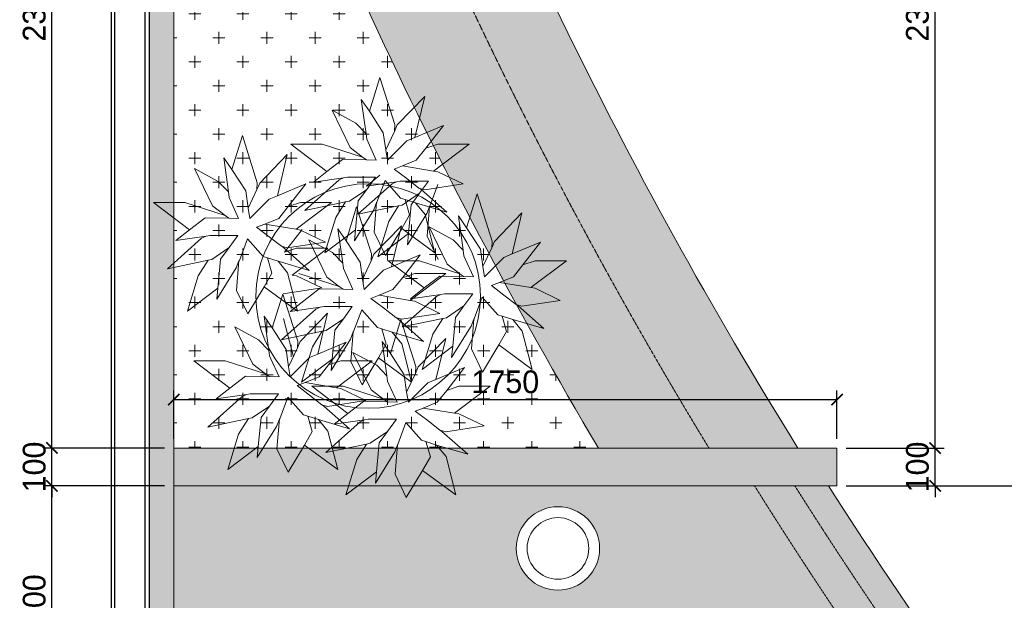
# Model space of a CAD drawing. Header units: millimetres. Extents: x 193134 to 268609, y 2024 to 10978.
# Tile 2 of 27: x 193293 to 195890, y 7914 to 9446. Entities that reach past the tile are written whole.
import ezdxf

# ---------------------------------------------------------------- set-up
doc = ezdxf.new("R2010")
doc.units = ezdxf.units.MM
doc.header["$LTSCALE"] = 2.5
doc.linetypes.add('( Hidden )', pattern=[0.375, 0.25, -0.125])
doc.linetypes.add('DASHED2', pattern=[9.525, 6.35, -3.175])
for name, color, linetype, lineweight in [('Dimension', 40, 'Continuous', 0), ('ELEVATION 1', 143, 'Continuous', 18), ('ELEVATION 3', 21, 'Continuous', 13), ('HATCH LIGHT', 250, 'Continuous', 0), ('HATCH MEDIUM', 251, 'Continuous', 5), ('WALL', 132, 'Continuous', 25)]:
    doc.layers.add(name, color=color, linetype=linetype, lineweight=lineweight)
doc.styles.get("Standard").update_dxf_attribs({"font": 'GOTHIC.TTF'})
doc.dimstyles.new('AJKD_30', dxfattribs={"dimscale": 30, "dimtxt": 2, "dimasz": 1, "dimexe": 0.8, "dimexo": 0.8, "dimgap": 0.5, "dimtad": 1, "dimdec": 0, "dimzin": 0, "dimdsep": 46, "dimtxsty": 'Standard', "dimblk": 'ARCHTICK', "dimcen": 0.125, "dimclrd": 251, "dimclre": 251, "dimclrt": 42, "dimadec": 0, "dimazin": 0, "dimtfac": 1, "dimtdec": 0, "dimtix": 1, "dimtmove": 0, "dimatfit": 3, "dimfxl": 0, "dimtolj": 1, "dimtzin": 0, "dimarcsym": 0})

# ---------------------------------------------------------------- blocks, each defined once
blk = doc.blocks.new('*U|REF|REF|REF|REF|REF|REF149')
for points in [[(0, 0), (7713.3, 0), (7713.3, -10), (0, -10)], [(0, -100), (7713.3, -100), (7713.3, -90), (0, -90)]]:
    blk.add_lwpolyline(points, close=True)
blk = doc.blocks.new('_ArchTick')
at = {"color": 0, "linetype": 'ByBlock', "const_width": 0.15}
blk.add_lwpolyline([(-0.5, -0.5), (0.5, 0.5)], dxfattribs=at)
blk = doc.blocks.new('*D153')
at = {"layer": 'Defpoints', "color": 0, "ltscale": 0.1}
for p in [(193377.7, 8216), (193698.9, 8216), (193698.9, 7616)]:
    blk.add_point(p, dxfattribs=at)
at = {"layer": 'Dimension', "color": 251, "linetype": 'DASHED2', "lineweight": -2, "ltscale": 0.1}
for p, q in [((193674.9, 8216), (193353.7, 8216)), ((193674.9, 7616), (193353.7, 7616))]:
    blk.add_line(p, q, dxfattribs=at)
at = {"layer": 'Dimension', "color": 251, "lineweight": -2, "ltscale": 0.1}
blk.add_line((193377.7, 7616), (193377.7, 8216), dxfattribs=at)
at = {"layer": 'Dimension', "color": 251, "lineweight": -2, "ltscale": 0.1, "xscale": 30, "yscale": 30, "zscale": 30}
for p, rotation in [((193377.7, 8216), 90), ((193377.7, 7616), 270)]:
    blk.add_blockref('_ArchTick', p, dxfattribs=dict(at, rotation=rotation))
at = {"layer": 'Dimension', "color": 42, "ltscale": 0.1, "insert": (193331.2, 7916), "char_height": 60, "attachment_point": 5, "rotation": 90}
blk.add_mtext('\\A1;600', dxfattribs=at)
blk = doc.blocks.new('*D154')
at = {"layer": 'Defpoints', "color": 0, "ltscale": 0.1}
for p in [(193377.7, 8316), (193698.9, 8316), (193698.9, 8216)]:
    blk.add_point(p, dxfattribs=at)
at = {"layer": 'Dimension', "color": 251, "lineweight": -2, "ltscale": 0.1}
for p, q in [((193377.7, 8316), (193377.7, 8346)), ((193377.7, 8216), (193377.7, 8316)), ((193377.7, 8216), (193377.7, 8186))]:
    blk.add_line(p, q, dxfattribs=at)
at = {"layer": 'Dimension', "color": 251, "linetype": 'DASHED2', "lineweight": -2, "ltscale": 0.1}
for p, q in [((193674.9, 8316), (193353.7, 8316)), ((193674.9, 8216), (193353.7, 8216))]:
    blk.add_line(p, q, dxfattribs=at)
at = {"layer": 'Dimension', "color": 251, "lineweight": -2, "ltscale": 0.1, "xscale": 30, "yscale": 30, "zscale": 30}
for p, rotation in [((193377.7, 8316), 270), ((193377.7, 8216), 90)]:
    blk.add_blockref('_ArchTick', p, dxfattribs=dict(at, rotation=rotation))
at = {"layer": 'Dimension', "color": 42, "ltscale": 0.1, "insert": (193331.2, 8266), "char_height": 60, "attachment_point": 5, "rotation": 90}
blk.add_mtext('\\A1;100', dxfattribs=at)
blk = doc.blocks.new('*D155')
at = {"layer": 'Defpoints', "color": 0, "ltscale": 0.1}
for p in [(193377.7, 10638.5), (193698.9, 10638.5), (193698.9, 8316)]:
    blk.add_point(p, dxfattribs=at)
at = {"layer": 'Dimension', "color": 251, "linetype": 'DASHED2', "lineweight": -2, "ltscale": 0.1}
for p, q in [((193674.9, 10638.5), (193353.7, 10638.5)), ((193674.9, 8316), (193353.7, 8316))]:
    blk.add_line(p, q, dxfattribs=at)
at = {"layer": 'Dimension', "color": 251, "lineweight": -2, "ltscale": 0.1}
blk.add_line((193377.7, 8316), (193377.7, 10638.5), dxfattribs=at)
at = {"layer": 'Dimension', "color": 251, "lineweight": -2, "ltscale": 0.1, "xscale": 30, "yscale": 30, "zscale": 30}
for p, rotation in [((193377.7, 10638.5), 90), ((193377.7, 8316), 270)]:
    blk.add_blockref('_ArchTick', p, dxfattribs=dict(at, rotation=rotation))
at = {"layer": 'Dimension', "color": 42, "ltscale": 0.1, "insert": (193331.2, 9477.3), "char_height": 60, "attachment_point": 5, "rotation": 90}
blk.add_mtext('\\A1;2322', dxfattribs=at)
blk = doc.blocks.new('*D172')
at = {"layer": 'Defpoints', "color": 0, "ltscale": 0.1}
for p in [(195448.4, 8216), (197467.2, 8216), (196212.3, 7119.4)]:
    blk.add_point(p, dxfattribs=at)
at = {"layer": 'Dimension', "color": 251, "linetype": 'DASHED2', "lineweight": -2, "ltscale": 0.1}
for p, q in [((195472.4, 8216), (197491.2, 8216)), ((196236.3, 7119.4), (197491.2, 7119.4))]:
    blk.add_line(p, q, dxfattribs=at)
at = {"layer": 'Dimension', "color": 251, "lineweight": -2, "ltscale": 0.1}
blk.add_line((197467.2, 7119.4), (197467.2, 8216), dxfattribs=at)
at = {"layer": 'Dimension', "color": 251, "lineweight": -2, "ltscale": 0.1, "xscale": 30, "yscale": 30, "zscale": 30}
for p, rotation in [((197467.2, 8216), 90), ((197467.2, 7119.4), 270)]:
    blk.add_blockref('_ArchTick', p, dxfattribs=dict(at, rotation=rotation))
at = {"layer": 'Dimension', "color": 42, "ltscale": 0.1, "insert": (197420.7, 7667.7), "char_height": 60, "attachment_point": 5, "rotation": 90}
blk.add_mtext('\\A1;1097', dxfattribs=at)
blk = doc.blocks.new('*D177')
at = {"layer": 'Defpoints', "color": 0, "ltscale": 0.1}
for p in [(195448.4, 8316), (195707.3, 8316), (195448.4, 8216)]:
    blk.add_point(p, dxfattribs=at)
at = {"layer": 'Dimension', "color": 251, "lineweight": -2, "ltscale": 0.1}
for p, q in [((195707.3, 8316), (195707.3, 8346)), ((195707.3, 8216), (195707.3, 8316)), ((195707.3, 8216), (195707.3, 8186))]:
    blk.add_line(p, q, dxfattribs=at)
at = {"layer": 'Dimension', "color": 251, "linetype": 'DASHED2', "lineweight": -2, "ltscale": 0.1}
for p, q in [((195472.4, 8316), (195731.3, 8316)), ((195472.4, 8216), (195731.3, 8216))]:
    blk.add_line(p, q, dxfattribs=at)
at = {"layer": 'Dimension', "color": 251, "lineweight": -2, "ltscale": 0.1, "xscale": 30, "yscale": 30, "zscale": 30}
for p, rotation in [((195707.3, 8316), 270), ((195707.3, 8216), 90)]:
    blk.add_blockref('_ArchTick', p, dxfattribs=dict(at, rotation=rotation))
at = {"layer": 'Dimension', "color": 42, "ltscale": 0.1, "insert": (195660.8, 8266), "char_height": 60, "attachment_point": 5, "rotation": 90}
blk.add_mtext('\\A1;100', dxfattribs=at)
blk = doc.blocks.new('*D178')
at = {"layer": 'Defpoints', "color": 0, "ltscale": 0.1}
for p in [(194405.9, 10638.5), (195707.3, 10638.5), (195448.4, 8316)]:
    blk.add_point(p, dxfattribs=at)
at = {"layer": 'Dimension', "color": 251, "linetype": 'DASHED2', "lineweight": -2, "ltscale": 0.1}
for p, q in [((194429.9, 10638.5), (195731.3, 10638.5)), ((195472.4, 8316), (195731.3, 8316))]:
    blk.add_line(p, q, dxfattribs=at)
at = {"layer": 'Dimension', "color": 251, "lineweight": -2, "ltscale": 0.1}
blk.add_line((195707.3, 8316), (195707.3, 10638.5), dxfattribs=at)
at = {"layer": 'Dimension', "color": 251, "lineweight": -2, "ltscale": 0.1, "xscale": 30, "yscale": 30, "zscale": 30}
for p, rotation in [((195707.3, 10638.5), 90), ((195707.3, 8316), 270)]:
    blk.add_blockref('_ArchTick', p, dxfattribs=dict(at, rotation=rotation))
at = {"layer": 'Dimension', "color": 42, "ltscale": 0.1, "insert": (195660.8, 9477.3), "char_height": 60, "attachment_point": 5, "rotation": 90}
blk.add_mtext('\\A1;2322', dxfattribs=at)
blk = doc.blocks.new('EEE')
for p, q in [((129620.8, 53995.4), (129593.1, 53905.9)), ((129660.3, 53870.9), (129620.8, 53995.4)), ((129739.1, 53945.3), (129666.5, 53870)), ((129713.1, 53836.9), (129739.1, 53945.3)), ((129593.1, 53905.9), (129571.6, 53937.2)), ((129571.6, 53937.2), (129584.1, 53846.8)), ((129557.3, 53874.5), (129494.6, 53908.6)), ((129494.6, 53908.6), (129542, 53810.1)), ((129593.1, 53905.9), (129629.8, 53849.5)), ((129629.8, 53849.5), (129593.1, 53905.9)), ((129584.1, 53846.8), (129557.3, 53874.5)), ((129659.4, 53853), (129660.3, 53870.9)), ((129666.5, 53870), (129659.4, 53853)), ((129788.3, 53868.3), (129713.1, 53836.9)), ((129741.7, 53808.3), (129788.3, 53868.3)), ((129258, 53841.7), (129230.3, 53752.1)), ((129297.4, 53717.2), (129258, 53841.7)), ((129584.1, 53846.8), (129585.9, 53832.4)), ((129585.9, 53832.4), (129584.1, 53846.8)), ((129629.8, 53849.5), (129636.1, 53803.8)), ((129636.1, 53803.8), (129629.8, 53849.5)), ((129636.1, 53803.8), (129659.4, 53853)), ((129659.4, 53853), (129636.1, 53803.8)), ((129468.6, 53819), (129386.2, 53819)), ((129386.2, 53819), (129481.2, 53747.4)), ((129575.2, 53785), (129468.6, 53819)), ((129585.9, 53832.4), (129589.5, 53824.4)), ((129589.5, 53824.4), (129585.9, 53832.4)), ((129589.5, 53824.4), (129611, 53776.9)), ((129611, 53776.9), (129589.5, 53824.4)), ((129655.8, 53792.1), (129691.6, 53828)), ((129691.6, 53828), (129655.8, 53792.1)), ((129691.6, 53828), (129713.1, 53836.9)), ((129713.1, 53836.9), (129691.6, 53828)), ((129774, 53819), (129741.7, 53808.3)), ((129762.3, 53748.3), (129856.4, 53819)), ((129856.4, 53819), (129774, 53819)), ((129376.2, 53791.5), (129303.7, 53716.3)), ((129350.3, 53683.2), (129376.2, 53791.5)), ((129542, 53810.1), (129575.2, 53785)), ((129636.1, 53803.8), (129640.5, 53776.9)), ((129640.5, 53776.9), (129636.1, 53803.8)), ((129640.5, 53776.9), (129655.8, 53792.1)), ((129655.8, 53792.1), (129640.5, 53776.9)), ((129741.7, 53808.3), (129716.7, 53776.9)), ((129716.7, 53776.9), (129741.7, 53808.3)), ((129230.3, 53752.1), (129208.8, 53783.5)), ((129208.8, 53783.5), (129221.3, 53693)), ((129481.2, 53747.4), (129522.3, 53778.7)), ((129522.3, 53778.7), (129481.2, 53747.4)), ((129522.3, 53778.7), (129585, 53777.8)), ((129585, 53777.8), (129522.3, 53778.7)), ((129585, 53777.8), (129575.2, 53785)), ((129575.2, 53785), (129585, 53777.8)), ((129611, 53776.9), (129585, 53777.8)), ((129585, 53777.8), (129611, 53776.9)), ((129680, 53761.7), (129658.5, 53753.6)), ((129658.5, 53753.6), (129680, 53761.7)), ((129716.7, 53776.9), (129680, 53761.7)), ((129680, 53761.7), (129716.7, 53776.9)), ((129680, 53761.7), (129762.3, 53748.3)), ((129762.3, 53748.3), (129680, 53761.7)), ((129194.4, 53720.8), (129131.8, 53754.8)), ((129131.8, 53754.8), (129179.2, 53656.3)), ((129230.3, 53752.1), (129267, 53695.7)), ((129267, 53695.7), (129230.3, 53752.1)), ((129481.2, 53747.4), (129445.3, 53718.7)), ((129620.8, 53737.1), (129585, 53708.5)), ((129658.5, 53753.6), (129691.6, 53728.6)), ((129691.6, 53728.6), (129658.5, 53753.6)), ((129762.3, 53748.3), (129774, 53746.5)), ((129840.2, 53714.2), (129774, 53746.5)), ((129221.3, 53693), (129194.4, 53720.8)), ((129296.5, 53699.3), (129297.4, 53717.2)), ((129303.7, 53716.3), (129296.5, 53699.3)), ((129425.5, 53714.5), (129350.3, 53683.2)), ((129378.9, 53654.5), (129425.5, 53714.5)), ((129513.4, 53725), (129422.9, 53644.4)), ((129445.3, 53718.7), (129525, 53730.4)), ((129525, 53730.4), (129513.4, 53725)), ((129534.9, 53732.1), (129525, 53730.4)), ((129525, 53730.4), (129534.9, 53732.1)), ((129569.8, 53732.1), (129534.9, 53732.1)), ((129534.9, 53732.1), (129569.8, 53732.1)), ((129653.1, 53714.8), (129562.6, 53634.2)), ((129609.2, 53732.1), (129569.8, 53732.1)), ((129569.8, 53732.1), (129609.2, 53732.1)), ((129585, 53708.5), (129664.7, 53720.1)), ((129585.9, 53699.9), (129609.2, 53732.1)), ((129609.2, 53732.1), (129585.9, 53699.9)), ((129612.8, 53665.9), (129634.3, 53723.2)), ((129634.3, 53723.2), (129612.8, 53665.9)), ((129634.3, 53723.2), (129675.5, 53676.6)), ((129675.5, 53676.6), (129634.3, 53723.2)), ((129664.7, 53720.1), (129653.1, 53714.8)), ((129674.6, 53721.9), (129664.7, 53720.1)), ((129664.7, 53720.1), (129674.6, 53721.9)), ((129709.5, 53721.9), (129674.6, 53721.9)), ((129674.6, 53721.9), (129709.5, 53721.9)), ((129691.6, 53728.6), (129723.8, 53703.5)), ((129723.8, 53703.5), (129691.6, 53728.6)), ((129748.9, 53721.9), (129709.5, 53721.9)), ((129709.5, 53721.9), (129748.9, 53721.9)), ((129725.6, 53689.7), (129748.9, 53721.9)), ((129748.9, 53721.9), (129725.6, 53689.7)), ((129739.1, 53699), (129840.2, 53714.2)), ((129752.5, 53655.7), (129773.9, 53713)), ((129773.9, 53713), (129752.5, 53655.7)), ((129221.3, 53693), (129223.1, 53678.7)), ((129223.1, 53678.7), (129221.3, 53693)), ((129267, 53695.7), (129273.3, 53650.1)), ((129273.3, 53650.1), (129267, 53695.7)), ((129273.3, 53650.1), (129296.5, 53699.3)), ((129296.5, 53699.3), (129273.3, 53650.1)), ((129328.8, 53674.2), (129350.3, 53683.2)), ((129350.3, 53683.2), (129328.8, 53674.2)), ((129585.9, 53699.9), (129540.3, 53668.6)), ((129540.3, 53668.6), (129585.9, 53699.9)), ((129563.5, 53669.5), (129585.9, 53699.9)), ((129585.9, 53699.9), (129563.5, 53669.5)), ((129725.6, 53689.7), (129679.9, 53658.3)), ((129679.9, 53658.3), (129725.6, 53689.7)), ((129703.2, 53659.2), (129725.6, 53689.7)), ((129725.6, 53689.7), (129703.2, 53659.2)), ((129723.8, 53703.5), (129739.1, 53699)), ((129729.2, 53699.9), (129723.8, 53703.5)), ((129797.3, 53639.9), (129729.2, 53699.9)), ((129877.2, 53688), (129849.4, 53598.4)), ((129916.6, 53563.5), (129877.2, 53688)), ((129105.8, 53665.3), (129023.4, 53665.3)), ((129023.4, 53665.3), (129118.3, 53593.6)), ((129212.4, 53631.3), (129105.8, 53665.3)), ((129179.2, 53656.3), (129212.4, 53631.3)), ((129223.1, 53678.7), (129226.7, 53670.7)), ((129226.7, 53670.7), (129223.1, 53678.7)), ((129226.7, 53670.7), (129248.2, 53623.2)), ((129248.2, 53623.2), (129226.7, 53670.7)), ((129293, 53638.4), (129328.8, 53674.2)), ((129328.8, 53674.2), (129293, 53638.4)), ((129411.2, 53665.3), (129378.9, 53654.5)), ((129399.5, 53594.5), (129493.5, 53665.3)), ((129493.5, 53665.3), (129411.2, 53665.3)), ((129422.9, 53644.4), (129530.4, 53666.8)), ((129530.4, 53666.8), (129504.4, 53625.6)), ((129540.3, 53668.6), (129530.4, 53666.8)), ((129530.4, 53666.8), (129540.3, 53668.6)), ((129556.4, 53593.3), (129563.5, 53669.5)), ((129563.5, 53669.5), (129556.4, 53593.3)), ((129562.6, 53634.2), (129670.1, 53656.6)), ((129604.7, 53646.2), (129611.9, 53665)), ((129611.9, 53665.9), (129605.6, 53587.1)), ((129611.9, 53665), (129612.8, 53665.9)), ((129612.8, 53665.9), (129611.9, 53665)), ((129611.9, 53665), (129611.9, 53665.9)), ((129670.1, 53656.6), (129644.1, 53615.4)), ((129679.9, 53658.3), (129670.1, 53656.6)), ((129670.1, 53656.6), (129679.9, 53658.3)), ((129675.5, 53676.6), (129687.1, 53673)), ((129687.1, 53673), (129675.5, 53676.6)), ((129714.9, 53664.1), (129687.1, 53673)), ((129687.1, 53673), (129698.8, 53632.7)), ((129687.1, 53673), (129714.9, 53664.1)), ((129698.8, 53632.7), (129687.1, 53673)), ((129696, 53583.1), (129703.2, 53659.2)), ((129703.2, 53659.2), (129696, 53583.1)), ((129739.9, 53633.6), (129714.9, 53664.1)), ((129714.9, 53664.1), (129797.3, 53639.9)), ((129222.2, 53624.1), (129212.4, 53631.3)), ((129212.4, 53631.3), (129222.2, 53624.1)), ((129273.3, 53650.1), (129277.7, 53623.2)), ((129277.7, 53623.2), (129273.3, 53650.1)), ((129277.7, 53623.2), (129293, 53638.4)), ((129293, 53638.4), (129277.7, 53623.2)), ((129378.9, 53654.5), (129353.8, 53623.2)), ((129353.8, 53623.2), (129378.9, 53654.5)), ((129559.4, 53654.1), (129531.6, 53564.5)), ((129553.7, 53563.8), (129604.7, 53646.2)), ((129598.8, 53529.6), (129559.4, 53654.1)), ((129698.8, 53632.7), (129678.2, 53596.9)), ((129678.2, 53596.9), (129698.8, 53632.7)), ((129693.4, 53553.6), (129744.4, 53636)), ((129765.9, 53532.5), (129739.9, 53633.6)), ((129744.4, 53636), (129751.6, 53654.8)), ((129751.6, 53655.7), (129745.3, 53576.9)), ((129751.6, 53654.8), (129752.5, 53655.7)), ((129752.5, 53655.7), (129751.6, 53654.8)), ((129751.6, 53654.8), (129751.6, 53655.7)), ((129995.4, 53637.8), (129922.9, 53562.6)), ((129969.4, 53529.5), (129995.4, 53637.8)), ((129118.3, 53593.6), (129159.5, 53625)), ((129159.5, 53625), (129118.3, 53593.6)), ((129159.5, 53625), (129222.2, 53624.1)), ((129222.2, 53624.1), (129159.5, 53625)), ((129248.2, 53623.2), (129222.2, 53624.1)), ((129222.2, 53624.1), (129248.2, 53623.2)), ((129317.1, 53608), (129295.6, 53599.9)), ((129295.6, 53599.9), (129317.1, 53608)), ((129353.8, 53623.2), (129317.1, 53608)), ((129317.1, 53608), (129353.8, 53623.2)), ((129317.1, 53608), (129399.5, 53594.5)), ((129399.5, 53594.5), (129317.1, 53608)), ((129504.4, 53625.6), (129475.8, 53532.5)), ((129644.1, 53615.4), (129615.4, 53522.2)), ((129849.4, 53598.4), (129827.9, 53629.8)), ((129827.9, 53629.8), (129840.5, 53539.3)), ((129118.3, 53593.6), (129082.5, 53565)), ((129172.1, 53578.4), (129162.2, 53576.6)), ((129162.2, 53576.6), (129172.1, 53578.4)), ((129207, 53578.4), (129172.1, 53578.4)), ((129172.1, 53578.4), (129207, 53578.4)), ((129246.4, 53578.4), (129207, 53578.4)), ((129207, 53578.4), (129246.4, 53578.4)), ((129223.1, 53546.2), (129246.4, 53578.4)), ((129246.4, 53578.4), (129223.1, 53546.2)), ((129295.6, 53599.9), (129328.8, 53574.8)), ((129328.8, 53574.8), (129295.6, 53599.9)), ((129368.7, 53533.9), (129415.3, 53593.9)), ((129399.5, 53594.5), (129411.2, 53592.7)), ((129477.4, 53560.5), (129411.2, 53592.7)), ((129475.8, 53532.5), (129556.4, 53593.3)), ((129531.6, 53564.5), (129510.1, 53595.9)), ((129510.1, 53595.9), (129522.7, 53505.4)), ((129556.4, 53593.3), (129553.7, 53563.8)), ((129677.6, 53603.9), (129605.1, 53528.7)), ((129605.6, 53587.1), (129635.2, 53525.3)), ((129615.4, 53522.2), (129696, 53583.1)), ((129635.2, 53525.3), (129678.2, 53596.9)), ((129651.6, 53495.6), (129677.6, 53603.9)), ((129678.2, 53596.9), (129765.9, 53532.5)), ((129696, 53583.1), (129693.4, 53553.6)), ((129813.6, 53567.1), (129750.9, 53601.1)), ((129750.9, 53601.1), (129798.4, 53502.6)), ((129849.4, 53598.4), (129886.1, 53542)), ((129886.1, 53542), (129849.4, 53598.4)), ((129150.6, 53571.3), (129060.1, 53490.7)), ((129082.5, 53565), (129162.2, 53576.6)), ((129162.2, 53576.6), (129150.6, 53571.3)), ((129250, 53512.2), (129271.5, 53569.5)), ((129271.5, 53569.5), (129250, 53512.2)), ((129271.5, 53569.5), (129312.7, 53522.9)), ((129312.7, 53522.9), (129271.5, 53569.5)), ((129328.8, 53574.8), (129361, 53549.8)), ((129361, 53549.8), (129328.8, 53574.8)), ((129376.2, 53545.3), (129477.4, 53560.5)), ((129495.8, 53533.2), (129433.1, 53567.2)), ((129433.1, 53567.2), (129480.6, 53468.7)), ((129531.6, 53564.5), (129568.3, 53508.1)), ((129568.3, 53508.1), (129531.6, 53564.5)), ((129745.3, 53576.9), (129774.8, 53515.1)), ((129840.5, 53539.3), (129813.6, 53567.1)), ((129915.7, 53545.6), (129916.6, 53563.5)), ((129922.9, 53562.6), (129915.7, 53545.6)), ((130044.6, 53560.8), (129969.4, 53529.5)), ((129998.1, 53500.8), (130044.6, 53560.8)), ((129223.1, 53546.2), (129177.4, 53514.8)), ((129177.4, 53514.8), (129223.1, 53546.2)), ((129200.7, 53515.7), (129223.1, 53546.2)), ((129223.1, 53546.2), (129200.7, 53515.7)), ((129361, 53549.8), (129376.2, 53545.3)), ((129366.4, 53546.2), (129361, 53549.8)), ((129434.4, 53486.2), (129366.4, 53546.2)), ((129401, 53544.7), (129368.7, 53533.9)), ((129389.3, 53474), (129483.3, 53544.7)), ((129483.3, 53544.7), (129401, 53544.7)), ((129522.7, 53505.4), (129495.8, 53533.2)), ((129597.9, 53511.7), (129598.8, 53529.6)), ((129605.1, 53528.7), (129597.9, 53511.7)), ((129726.8, 53526.9), (129651.6, 53495.6)), ((129680.3, 53466.9), (129726.8, 53526.9)), ((129840.5, 53539.3), (129842.3, 53525)), ((129842.3, 53525), (129840.5, 53539.3)), ((129886.1, 53542), (129892.4, 53496.3)), ((129892.4, 53496.3), (129886.1, 53542)), ((129892.4, 53496.3), (129915.7, 53545.6)), ((129915.7, 53545.6), (129892.4, 53496.3)), ((129947.9, 53520.5), (129969.4, 53529.5)), ((129969.4, 53529.5), (129947.9, 53520.5)), ((129060.1, 53490.7), (129167.6, 53513)), ((129167.6, 53513), (129141.6, 53471.9)), ((129177.4, 53514.8), (129167.6, 53513)), ((129167.6, 53513), (129177.4, 53514.8)), ((129193.6, 53439.6), (129200.7, 53515.7)), ((129200.7, 53515.7), (129193.6, 53439.6)), ((129241.9, 53492.5), (129249.1, 53511.3)), ((129249.1, 53512.2), (129242.8, 53433.3)), ((129249.1, 53511.3), (129250, 53512.2)), ((129250, 53512.2), (129249.1, 53511.3)), ((129249.1, 53511.3), (129249.1, 53512.2)), ((129312.7, 53522.9), (129324.3, 53519.3)), ((129324.3, 53519.3), (129312.7, 53522.9)), ((129352.1, 53510.4), (129324.3, 53519.3)), ((129324.3, 53519.3), (129335.9, 53479)), ((129324.3, 53519.3), (129352.1, 53510.4)), ((129335.9, 53479), (129324.3, 53519.3)), ((129377.1, 53479.9), (129352.1, 53510.4)), ((129352.1, 53510.4), (129434.4, 53486.2)), ((129522.7, 53505.4), (129524.5, 53491.1)), ((129524.5, 53491.1), (129522.7, 53505.4)), ((129568.3, 53508.1), (129574.6, 53462.5)), ((129574.6, 53462.5), (129568.3, 53508.1)), ((129574.6, 53462.5), (129597.9, 53511.7)), ((129597.9, 53511.7), (129574.6, 53462.5)), ((129725, 53511.6), (129642.6, 53511.6)), ((129642.6, 53511.6), (129737.5, 53439.9)), ((129831.5, 53477.5), (129725, 53511.6)), ((129798.4, 53502.6), (129831.5, 53477.5)), ((129842.3, 53525), (129845.8, 53516.9)), ((129845.8, 53516.9), (129842.3, 53525)), ((129845.8, 53516.9), (129867.3, 53469.5)), ((129867.3, 53469.5), (129845.8, 53516.9)), ((129912.1, 53484.7), (129947.9, 53520.5)), ((129947.9, 53520.5), (129912.1, 53484.7)), ((129998.1, 53500.8), (129973, 53469.5)), ((129973, 53469.5), (129998.1, 53500.8)), ((130030.3, 53511.6), (129998.1, 53500.8)), ((130018.7, 53440.8), (130112.7, 53511.6)), ((130112.7, 53511.6), (130030.3, 53511.6)), ((129190.9, 53410.1), (129241.9, 53492.5)), ((129335.9, 53479), (129315.3, 53443.2)), ((129315.3, 53443.2), (129335.9, 53479)), ((129403.1, 53378.7), (129377.1, 53479.9)), ((129513.7, 53443.7), (129407.2, 53477.7)), ((129524.5, 53491.1), (129528, 53483.1)), ((129528, 53483.1), (129524.5, 53491.1)), ((129528, 53483.1), (129549.5, 53435.6)), ((129549.5, 53435.6), (129528, 53483.1)), ((129594.3, 53450.8), (129630.1, 53486.6)), ((129630.1, 53486.6), (129594.3, 53450.8)), ((129630.1, 53486.6), (129651.6, 53495.6)), ((129651.6, 53495.6), (129630.1, 53486.6)), ((129712.5, 53477.7), (129680.3, 53466.9)), ((129700.9, 53406.9), (129794.9, 53477.7)), ((129794.9, 53477.7), (129712.5, 53477.7)), ((129841.4, 53470.4), (129831.5, 53477.5)), ((129831.5, 53477.5), (129841.4, 53470.4)), ((129892.4, 53496.3), (129896.9, 53469.5)), ((129896.9, 53469.5), (129892.4, 53496.3)), ((129896.9, 53469.5), (129912.1, 53484.7)), ((129912.1, 53484.7), (129896.9, 53469.5)), ((129141.6, 53471.9), (129113, 53378.7)), ((129389.3, 53474), (129401, 53472.2)), ((129467.2, 53439.9), (129401, 53472.2)), ((129480.6, 53468.7), (129513.7, 53443.7)), ((129574.6, 53462.5), (129579.1, 53435.6)), ((129579.1, 53435.6), (129574.6, 53462.5)), ((129579.1, 53435.6), (129594.3, 53450.8)), ((129594.3, 53450.8), (129579.1, 53435.6)), ((129680.3, 53466.9), (129655.2, 53435.6)), ((129655.2, 53435.6), (129680.3, 53466.9)), ((129737.5, 53439.9), (129778.7, 53471.3)), ((129778.7, 53471.3), (129737.5, 53439.9)), ((129778.7, 53471.3), (129841.4, 53470.4)), ((129841.4, 53470.4), (129778.7, 53471.3)), ((129867.3, 53469.5), (129841.4, 53470.4)), ((129841.4, 53470.4), (129867.3, 53469.5)), ((129936.3, 53454.2), (129914.8, 53446.2)), ((129914.8, 53446.2), (129936.3, 53454.2)), ((129973, 53469.5), (129936.3, 53454.2)), ((129936.3, 53454.2), (129973, 53469.5)), ((129936.3, 53454.2), (130018.7, 53440.8)), ((130018.7, 53440.8), (129936.3, 53454.2)), ((129113, 53378.7), (129193.6, 53439.6)), ((129193.6, 53439.6), (129190.9, 53410.1)), ((129242.8, 53433.3), (129272.4, 53371.6)), ((129272.4, 53371.6), (129315.3, 53443.2)), ((129315.3, 53443.2), (129403.1, 53378.7)), ((129364.5, 53423.9), (129336.7, 53334.3)), ((129403.9, 53299.4), (129364.5, 53423.9)), ((129366, 53424.7), (129467.2, 53439.9)), ((129419.7, 53406), (129460.9, 53437.4)), ((129460.9, 53437.4), (129419.7, 53406)), ((129460.9, 53437.4), (129523.6, 53436.5)), ((129523.6, 53436.5), (129460.9, 53437.4)), ((129523.6, 53436.5), (129513.7, 53443.7)), ((129513.7, 53443.7), (129523.6, 53436.5)), ((129549.5, 53435.6), (129523.6, 53436.5)), ((129523.6, 53436.5), (129549.5, 53435.6)), ((129655.2, 53435.6), (129618.5, 53420.4)), ((129618.5, 53420.4), (129655.2, 53435.6)), ((129737.5, 53439.9), (129701.7, 53411.3)), ((129701.7, 53411.3), (129781.4, 53422.9)), ((129781.4, 53422.9), (129769.7, 53417.5)), ((129791.2, 53424.7), (129781.4, 53422.9)), ((129781.4, 53422.9), (129791.2, 53424.7)), ((129826.1, 53424.7), (129791.2, 53424.7)), ((129791.2, 53424.7), (129826.1, 53424.7)), ((129865.5, 53424.7), (129826.1, 53424.7)), ((129826.1, 53424.7), (129865.5, 53424.7)), ((129842.3, 53392.5), (129865.5, 53424.7)), ((129865.5, 53424.7), (129842.3, 53392.5)), ((129914.8, 53446.2), (129947.9, 53421.1)), ((129947.9, 53421.1), (129914.8, 53446.2)), ((130018.7, 53440.8), (130030.3, 53439)), ((130096.6, 53406.8), (130030.3, 53439)), ((129419.7, 53406), (129383.9, 53377.4)), ((129618.5, 53420.4), (129597, 53412.3)), ((129597, 53412.3), (129618.5, 53420.4)), ((129597, 53412.3), (129630.1, 53387.2)), ((129630.1, 53387.2), (129597, 53412.3)), ((129618.5, 53420.4), (129700.9, 53406.9)), ((129700.9, 53406.9), (129618.5, 53420.4)), ((129769.7, 53417.5), (129679.3, 53336.9)), ((129700.9, 53406.9), (129712.5, 53405.2)), ((129778.8, 53372.9), (129712.5, 53405.2)), ((129869.1, 53358.4), (129890.6, 53415.7)), ((129890.6, 53415.7), (129869.1, 53358.4)), ((129890.6, 53415.7), (129931.8, 53369.2)), ((129931.8, 53369.2), (129890.6, 53415.7)), ((129947.9, 53421.1), (129980.2, 53396)), ((129980.2, 53396), (129947.9, 53421.1)), ((129995.4, 53391.6), (130096.6, 53406.8)), ((129451.9, 53383.7), (129361.5, 53303.1)), ((129383.9, 53377.4), (129463.6, 53389)), ((129482.7, 53373.7), (129410.2, 53298.5)), ((129463.6, 53389), (129451.9, 53383.7)), ((129456.7, 53265.4), (129482.7, 53373.7)), ((129473.4, 53390.8), (129463.6, 53389)), ((129463.6, 53389), (129473.4, 53390.8)), ((129508.3, 53390.8), (129473.4, 53390.8)), ((129473.4, 53390.8), (129508.3, 53390.8)), ((129547.7, 53390.8), (129508.3, 53390.8)), ((129508.3, 53390.8), (129547.7, 53390.8)), ((129524.5, 53358.6), (129547.7, 53390.8)), ((129547.7, 53390.8), (129524.5, 53358.6)), ((129551.3, 53324.6), (129572.8, 53381.9)), ((129572.8, 53381.9), (129551.3, 53324.6)), ((129572.8, 53381.9), (129614, 53335.3)), ((129614, 53335.3), (129572.8, 53381.9)), ((129630.1, 53387.2), (129662.4, 53362.2)), ((129662.4, 53362.2), (129630.1, 53387.2)), ((129677.6, 53357.7), (129778.8, 53372.9)), ((129842.3, 53392.5), (129796.6, 53361.1)), ((129796.6, 53361.1), (129842.3, 53392.5)), ((129819.9, 53362), (129842.3, 53392.5)), ((129842.3, 53392.5), (129819.9, 53362)), ((129980.2, 53396), (129995.4, 53391.6)), ((129985.5, 53392.5), (129980.2, 53396)), ((130053.6, 53332.5), (129985.5, 53392.5)), ((129336.7, 53334.3), (129315.3, 53365.7)), ((129315.3, 53365.7), (129327.8, 53275.2)), ((129392.9, 53258.1), (129366.9, 53359.3)), ((129524.5, 53358.6), (129478.8, 53327.2)), ((129478.8, 53327.2), (129524.5, 53358.6)), ((129502.1, 53328.1), (129524.5, 53358.6)), ((129524.5, 53358.6), (129502.1, 53328.1)), ((129676.1, 53356.9), (129648.3, 53267.3)), ((129662.4, 53362.2), (129677.6, 53357.7)), ((129667.7, 53358.6), (129662.4, 53362.2)), ((129735.8, 53298.6), (129667.7, 53358.6)), ((129715.5, 53232.4), (129676.1, 53356.9)), ((129679.3, 53336.9), (129786.7, 53359.3)), ((129786.7, 53359.3), (129760.8, 53318.1)), ((129796.6, 53361.1), (129786.7, 53359.3)), ((129786.7, 53359.3), (129796.6, 53361.1)), ((129812.7, 53285.9), (129819.9, 53362)), ((129819.9, 53362), (129812.7, 53285.9)), ((129861.1, 53338.7), (129868.2, 53357.5)), ((129868.2, 53358.4), (129862, 53279.6)), ((129868.2, 53357.5), (129869.1, 53358.4)), ((129869.1, 53358.4), (129868.2, 53357.5)), ((129868.2, 53357.5), (129868.2, 53358.4)), ((129931.8, 53369.2), (129943.5, 53365.6)), ((129943.5, 53365.6), (129931.8, 53369.2)), ((129971.2, 53356.6), (129943.5, 53365.6)), ((129943.5, 53365.6), (129955.1, 53325.3)), ((129943.5, 53365.6), (129971.2, 53356.6)), ((129955.1, 53325.3), (129943.5, 53365.6)), ((129996.3, 53326.2), (129971.2, 53356.6)), ((129971.2, 53356.6), (130053.6, 53332.5)), ((129300.9, 53303), (129238.2, 53337)), ((129238.2, 53337), (129285.7, 53238.5)), ((129336.7, 53334.3), (129373.5, 53277.9)), ((129373.5, 53277.9), (129336.7, 53334.3)), ((129361.5, 53303.1), (129468.9, 53325.5)), ((129468.9, 53325.5), (129443, 53284.3)), ((129478.8, 53327.2), (129468.9, 53325.5)), ((129468.9, 53325.5), (129478.8, 53327.2)), ((129494.9, 53252), (129502.1, 53328.1)), ((129502.1, 53328.1), (129494.9, 53252)), ((129543.3, 53304.9), (129550.4, 53323.7)), ((129550.4, 53324.6), (129544.2, 53245.8)), ((129550.4, 53323.7), (129551.3, 53324.6)), ((129551.3, 53324.6), (129550.4, 53323.7)), ((129550.4, 53323.7), (129550.4, 53324.6)), ((129614, 53335.3), (129625.7, 53331.7)), ((129625.7, 53331.7), (129614, 53335.3)), ((129653.4, 53322.8), (129625.7, 53331.7)), ((129625.7, 53331.7), (129637.3, 53291.4)), ((129625.7, 53331.7), (129653.4, 53322.8)), ((129637.3, 53291.4), (129625.7, 53331.7)), ((129678.5, 53292.3), (129653.4, 53322.8)), ((129653.4, 53322.8), (129735.8, 53298.6)), ((129810, 53256.3), (129861.1, 53338.7)), ((129955.1, 53325.3), (129934.5, 53289.5)), ((129934.5, 53289.5), (129955.1, 53325.3)), ((130022.3, 53225), (129996.3, 53326.2)), ((129327.8, 53275.2), (129300.9, 53303)), ((129403, 53281.5), (129403.9, 53299.4)), ((129410.2, 53298.5), (129403, 53281.5)), ((129532, 53296.7), (129456.7, 53265.4)), ((129485.4, 53236.7), (129532, 53296.7)), ((129492.2, 53222.5), (129543.3, 53304.9)), ((129648.3, 53267.3), (129626.8, 53298.7)), ((129626.8, 53298.7), (129639.3, 53208.2)), ((129794.3, 53306.7), (129721.7, 53231.5)), ((129760.8, 53318.1), (129732.1, 53225)), ((129768.3, 53198.4), (129794.3, 53306.7)), ((129327.8, 53275.2), (129329.6, 53260.9)), ((129329.6, 53260.9), (129327.8, 53275.2)), ((129373.5, 53277.9), (129379.7, 53232.2)), ((129379.7, 53232.2), (129373.5, 53277.9)), ((129379.7, 53232.2), (129403, 53281.5)), ((129403, 53281.5), (129379.7, 53232.2)), ((129443, 53284.3), (129414.3, 53191.1)), ((129612.5, 53236), (129549.8, 53270)), ((129549.8, 53270), (129597.3, 53171.5)), ((129637.3, 53291.4), (129616.7, 53255.6)), ((129616.7, 53255.6), (129637.3, 53291.4)), ((129648.3, 53267.3), (129685, 53210.9)), ((129685, 53210.9), (129648.3, 53267.3)), ((129704.5, 53191.1), (129678.5, 53292.3)), ((129732.1, 53225), (129812.7, 53285.9)), ((129812.7, 53285.9), (129810, 53256.3)), ((129862, 53279.6), (129891.5, 53217.8)), ((129891.5, 53217.8), (129934.5, 53289.5)), ((129934.5, 53289.5), (130022.3, 53225)), ((129212.3, 53247.5), (129129.9, 53247.5)), ((129129.9, 53247.5), (129224.8, 53175.8)), ((129318.8, 53213.4), (129212.3, 53247.5)), ((129329.6, 53260.9), (129333.2, 53252.8)), ((129333.2, 53252.8), (129329.6, 53260.9)), ((129333.2, 53252.8), (129354.7, 53205.4)), ((129354.7, 53205.4), (129333.2, 53252.8)), ((129399.4, 53220.6), (129435.3, 53256.4)), ((129435.3, 53256.4), (129399.4, 53220.6)), ((129414.3, 53191.1), (129494.9, 53252)), ((129435.3, 53256.4), (129456.7, 53265.4)), ((129456.7, 53265.4), (129435.3, 53256.4)), ((129517.6, 53247.5), (129485.4, 53236.7)), ((129494.9, 53252), (129492.2, 53222.5)), ((129506, 53176.7), (129600, 53247.5)), ((129600, 53247.5), (129517.6, 53247.5)), ((129544.2, 53245.8), (129573.7, 53184)), ((129573.7, 53184), (129616.7, 53255.6)), ((129616.7, 53255.6), (129704.5, 53191.1)), ((129285.7, 53238.5), (129318.8, 53213.4)), ((129379.7, 53232.2), (129384.2, 53205.4)), ((129384.2, 53205.4), (129379.7, 53232.2)), ((129384.2, 53205.4), (129399.4, 53220.6)), ((129399.4, 53220.6), (129384.2, 53205.4)), ((129485.4, 53236.7), (129460.3, 53205.4)), ((129460.3, 53205.4), (129485.4, 53236.7)), ((129639.3, 53208.2), (129612.5, 53236)), ((129714.6, 53214.5), (129715.5, 53232.4)), ((129721.7, 53231.5), (129714.6, 53214.5)), ((129843.5, 53229.7), (129768.3, 53198.4)), ((129797, 53169.7), (129843.5, 53229.7)), ((129224.8, 53175.8), (129266, 53207.2)), ((129266, 53207.2), (129224.8, 53175.8)), ((129266, 53207.2), (129328.7, 53206.3)), ((129328.7, 53206.3), (129266, 53207.2)), ((129328.7, 53206.3), (129318.8, 53213.4)), ((129318.8, 53213.4), (129328.7, 53206.3)), ((129354.7, 53205.4), (129328.7, 53206.3)), ((129328.7, 53206.3), (129354.7, 53205.4)), ((129423.6, 53190.1), (129402.1, 53182.1)), ((129402.1, 53182.1), (129423.6, 53190.1)), ((129460.3, 53205.4), (129423.6, 53190.1)), ((129423.6, 53190.1), (129460.3, 53205.4)), ((129423.6, 53190.1), (129506, 53176.7)), ((129506, 53176.7), (129423.6, 53190.1)), ((129639.3, 53208.2), (129641.1, 53193.9)), ((129641.1, 53193.9), (129639.3, 53208.2)), ((129641.1, 53193.9), (129644.7, 53185.8)), ((129644.7, 53185.8), (129641.1, 53193.9)), ((129685, 53210.9), (129691.3, 53165.2)), ((129691.3, 53165.2), (129685, 53210.9)), ((129691.3, 53165.2), (129714.6, 53214.5)), ((129714.6, 53214.5), (129691.3, 53165.2)), ((129711, 53153.6), (129746.8, 53189.4)), ((129746.8, 53189.4), (129711, 53153.6)), ((129746.8, 53189.4), (129768.3, 53198.4)), ((129768.3, 53198.4), (129746.8, 53189.4)), ((129224.8, 53175.8), (129189, 53147.2)), ((129402.1, 53182.1), (129435.3, 53157)), ((129435.3, 53157), (129402.1, 53182.1)), ((129523.8, 53180.4), (129441.4, 53180.4)), ((129441.4, 53180.4), (129536.4, 53108.8)), ((129506, 53176.7), (129517.6, 53174.9)), ((129583.9, 53142.7), (129517.6, 53174.9)), ((129630.4, 53146.4), (129523.8, 53180.4)), ((129597.3, 53171.5), (129630.4, 53146.4)), ((129644.7, 53185.8), (129666.2, 53138.4)), ((129666.2, 53138.4), (129644.7, 53185.8)), ((129691.3, 53165.2), (129695.8, 53138.4)), ((129695.8, 53138.4), (129691.3, 53165.2)), ((129797, 53169.7), (129771.9, 53138.4)), ((129771.9, 53138.4), (129797, 53169.7)), ((129829.2, 53180.4), (129797, 53169.7)), ((129817.5, 53109.7), (129911.6, 53180.4)), ((129911.6, 53180.4), (129829.2, 53180.4)), ((129257.1, 53153.4), (129166.6, 53072.8)), ((129189, 53147.2), (129268.7, 53158.8)), ((129268.7, 53158.8), (129257.1, 53153.4)), ((129278.5, 53160.6), (129268.7, 53158.8)), ((129268.7, 53158.8), (129278.5, 53160.6)), ((129313.5, 53160.6), (129278.5, 53160.6)), ((129278.5, 53160.6), (129313.5, 53160.6)), ((129352.9, 53160.6), (129313.5, 53160.6)), ((129313.5, 53160.6), (129352.9, 53160.6)), ((129329.6, 53128.4), (129352.9, 53160.6)), ((129352.9, 53160.6), (129329.6, 53128.4)), ((129356.4, 53094.3), (129377.9, 53151.6)), ((129377.9, 53151.6), (129356.4, 53094.3)), ((129377.9, 53151.6), (129419.1, 53105.1)), ((129419.1, 53105.1), (129377.9, 53151.6)), ((129435.3, 53157), (129467.5, 53131.9)), ((129467.5, 53131.9), (129435.3, 53157)), ((129482.7, 53127.5), (129583.9, 53142.7)), ((129536.4, 53108.8), (129577.6, 53140.2)), ((129577.6, 53140.2), (129536.4, 53108.8)), ((129577.6, 53140.2), (129640.2, 53139.3)), ((129640.2, 53139.3), (129577.6, 53140.2)), ((129640.2, 53139.3), (129630.4, 53146.4)), ((129630.4, 53146.4), (129640.2, 53139.3)), ((129666.2, 53138.4), (129640.2, 53139.3)), ((129640.2, 53139.3), (129666.2, 53138.4)), ((129695.8, 53138.4), (129711, 53153.6)), ((129711, 53153.6), (129695.8, 53138.4)), ((129771.9, 53138.4), (129735.2, 53123.1)), ((129735.2, 53123.1), (129771.9, 53138.4)), ((129329.6, 53128.4), (129283.9, 53097)), ((129283.9, 53097), (129329.6, 53128.4)), ((129307.2, 53097.9), (129329.6, 53128.4)), ((129329.6, 53128.4), (129307.2, 53097.9)), ((129467.5, 53131.9), (129482.7, 53127.5)), ((129472.9, 53128.4), (129467.5, 53131.9)), ((129540.9, 53068.4), (129472.9, 53128.4)), ((129735.2, 53123.1), (129713.7, 53115.1)), ((129713.7, 53115.1), (129735.2, 53123.1)), ((129713.7, 53115.1), (129746.8, 53090)), ((129746.8, 53090), (129713.7, 53115.1)), ((129735.2, 53123.1), (129817.5, 53109.7)), ((129817.5, 53109.7), (129735.2, 53123.1)), ((129166.6, 53072.8), (129274.1, 53095.2)), ((129274.1, 53095.2), (129248.1, 53054)), ((129283.9, 53097), (129274.1, 53095.2)), ((129274.1, 53095.2), (129283.9, 53097)), ((129300, 53021.8), (129307.2, 53097.9)), ((129307.2, 53097.9), (129300, 53021.8)), ((129348.4, 53074.6), (129355.6, 53093.4)), ((129355.6, 53094.3), (129349.3, 53015.5)), ((129355.6, 53093.4), (129356.4, 53094.3)), ((129356.4, 53094.3), (129355.6, 53093.4)), ((129355.6, 53093.4), (129355.6, 53094.3)), ((129419.1, 53105.1), (129430.8, 53101.5)), ((129430.8, 53101.5), (129419.1, 53105.1)), ((129458.5, 53092.5), (129430.8, 53101.5)), ((129430.8, 53101.5), (129442.4, 53061.2)), ((129430.8, 53101.5), (129458.5, 53092.5)), ((129442.4, 53061.2), (129430.8, 53101.5)), ((129483.6, 53062.1), (129458.5, 53092.5)), ((129458.5, 53092.5), (129540.9, 53068.4)), ((129568.6, 53086.4), (129478.2, 53005.8)), ((129536.4, 53108.8), (129500.5, 53080.2)), ((129500.5, 53080.2), (129580.2, 53091.8)), ((129580.2, 53091.8), (129568.6, 53086.4)), ((129590.1, 53093.6), (129580.2, 53091.8)), ((129580.2, 53091.8), (129590.1, 53093.6)), ((129625, 53093.6), (129590.1, 53093.6)), ((129590.1, 53093.6), (129625, 53093.6)), ((129664.4, 53093.6), (129625, 53093.6)), ((129625, 53093.6), (129664.4, 53093.6)), ((129641.1, 53061.3), (129664.4, 53093.6)), ((129664.4, 53093.6), (129641.1, 53061.3)), ((129746.8, 53090), (129779, 53064.9)), ((129779, 53064.9), (129746.8, 53090)), ((129817.5, 53109.7), (129829.2, 53107.9)), ((129895.5, 53075.7), (129829.2, 53107.9)), ((129297.3, 52992.2), (129348.4, 53074.6)), ((129442.4, 53061.2), (129421.8, 53025.4)), ((129421.8, 53025.4), (129442.4, 53061.2)), ((129509.6, 52960.9), (129483.6, 53062.1)), ((129641.1, 53061.3), (129595.5, 53030)), ((129595.5, 53030), (129641.1, 53061.3)), ((129618.7, 53030.9), (129641.1, 53061.3)), ((129641.1, 53061.3), (129618.7, 53030.9)), ((129668, 53027.3), (129689.5, 53084.6)), ((129689.5, 53084.6), (129668, 53027.3)), ((129689.5, 53084.6), (129730.7, 53038.1)), ((129730.7, 53038.1), (129689.5, 53084.6)), ((129779, 53064.9), (129794.3, 53060.5)), ((129784.4, 53061.3), (129779, 53064.9)), ((129852.5, 53001.4), (129784.4, 53061.3)), ((129794.3, 53060.5), (129895.5, 53075.7)), ((129248.1, 53054), (129219.4, 52960.9)), ((129730.7, 53038.1), (129742.3, 53034.5)), ((129742.3, 53034.5), (129730.7, 53038.1)), ((129770.1, 53025.5), (129742.3, 53034.5)), ((129742.3, 53034.5), (129754, 52994.2)), ((129742.3, 53034.5), (129770.1, 53025.5)), ((129754, 52994.2), (129742.3, 53034.5)), ((129219.4, 52960.9), (129300, 53021.8)), ((129300, 53021.8), (129297.3, 52992.2)), ((129349.3, 53015.5), (129378.8, 52953.7)), ((129378.8, 52953.7), (129421.8, 53025.4)), ((129421.8, 53025.4), (129509.6, 52960.9)), ((129478.2, 53005.8), (129585.6, 53028.2)), ((129585.6, 53028.2), (129559.6, 52987)), ((129595.5, 53030), (129585.6, 53028.2)), ((129585.6, 53028.2), (129595.5, 53030)), ((129608.9, 52925.2), (129659.9, 53007.6)), ((129611.6, 52954.8), (129618.7, 53030.9)), ((129618.7, 53030.9), (129611.6, 52954.8)), ((129659.9, 53007.6), (129667.1, 53026.4)), ((129667.1, 53027.3), (129660.8, 52948.5)), ((129667.1, 53026.4), (129668, 53027.3)), ((129668, 53027.3), (129667.1, 53026.4)), ((129667.1, 53026.4), (129667.1, 53027.3)), ((129795.2, 52995.1), (129770.1, 53025.5)), ((129770.1, 53025.5), (129852.5, 53001.4)), ((129559.6, 52987), (129531, 52893.9)), ((129754, 52994.2), (129733.4, 52958.4)), ((129733.4, 52958.4), (129754, 52994.2)), ((129821.1, 52893.9), (129795.2, 52995.1)), ((129690.4, 52886.7), (129733.4, 52958.4)), ((129733.4, 52958.4), (129821.1, 52893.9)), ((129531, 52893.9), (129611.6, 52954.8)), ((129611.6, 52954.8), (129608.9, 52925.2)), ((129660.8, 52948.5), (129690.4, 52886.7))]:
    blk.add_line(p, q)
at = {"extrusion": (0, 0, -1)}
blk.add_ellipse((129589.9, 53418.6), major_axis=(-296.2, 0), ratio=1, start_param=-7.787473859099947e-07, end_param=6.283184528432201, dxfattribs=at)
blk = doc.blocks.new('*D183')
at = {"layer": 'Defpoints', "color": 0, "ltscale": 0.1}
for p in [(195448.4, 8443.8), (193698.9, 8316), (195448.4, 8316)]:
    blk.add_point(p, dxfattribs=at)
at = {"layer": 'Dimension', "color": 251, "linetype": 'DASHED2', "lineweight": -2, "ltscale": 0.1}
for p, q in [((193698.9, 8340), (193698.9, 8467.8)), ((195448.4, 8340), (195448.4, 8467.8))]:
    blk.add_line(p, q, dxfattribs=at)
at = {"layer": 'Dimension', "color": 251, "lineweight": -2, "ltscale": 0.1}
blk.add_line((193698.9, 8443.8), (195448.4, 8443.8), dxfattribs=at)
at = {"layer": 'Dimension', "color": 251, "lineweight": -2, "ltscale": 0.1, "xscale": 30, "yscale": 30, "zscale": 30, "rotation": 180}
blk.add_blockref('_ArchTick', (193698.9, 8443.8), dxfattribs=at)
at = {"layer": 'Dimension', "color": 251, "lineweight": -2, "ltscale": 0.1, "xscale": 30, "yscale": 30, "zscale": 30}
blk.add_blockref('_ArchTick', (195448.4, 8443.8), dxfattribs=at)
at = {"layer": 'Dimension', "color": 42, "ltscale": 0.1, "insert": (194573.6, 8490.3), "char_height": 60, "attachment_point": 5}
blk.add_mtext('\\A1;1750', dxfattribs=at)

msp = doc.modelspace()

# ---------------------------------------------------------------- hatches: boundary and pattern name
at = {"layer": 'HATCH LIGHT'}
h = msp.add_hatch(dxfattribs=at)
h.set_pattern_fill('ANSI36', color=256, scale=6)
h.paths.add_polyline_path([(194405.9, 10792.3), (193633.9, 10792.3), (193633.9, 3079), (194033.9, 3079), (194033.9, 2279), (194098.9, 2279), (194098.9, 3144), (193698.9, 3144), (193698.9, 10638.5), (194405.9, 10638.5)])
h = msp.add_hatch(dxfattribs=at)
h.set_pattern_fill('GOST_WOOD', color=256, scale=12, angle=315)
h.paths.add_polyline_path([(195254.8, 4064, -0.021962), (195148.9, 4044.5), (195148.9, 3199.8, 0.080083), (195787.5, 3357.1)])
h.paths.add_polyline_path([(195834, 3295.5), (195787.5, 3357.1, -0.080083), (195148.9, 3199.8), (195148.9, 3124.5, 0.083001)])
h.paths.add_polyline_path([(196586.1, 3959), (196542.7, 4016.6), (195744, 3414.8), (195787.5, 3357.1, 0.122804)])
h.paths.add_polyline_path([(196863.3, 6110), (196155.2, 5610.4, -0.20151), (196053.4, 4665.9), (196586.1, 3959, 0.283472)])
h.paths.add_polyline_path([(196925.7, 6154.1), (196863.3, 6110, -0.283472), (196586.1, 3959), (196632.6, 3897.3, 0.287652)])
h.paths.add_polyline_path([(196525, 6631.7, -0.011707), (196150.9, 7076.1), (196092, 7034.5), (196783.9, 6054), (196863.3, 6110, 0.075643)])
h.paths.add_polyline_path([(196150.9, 7076.1, -0.028243), (195337.3, 8216), (195231, 8216, 0.021784), (195847.8, 7319.2), (195246.9, 6886), (195460.9, 6589.1)])
h.paths.add_polyline_path([(195426.2, 8216), (195337.3, 8216, 0.028243), (196150.9, 7076.1), (196212.3, 7119.4, -0.027375)])
h.paths.add_polyline_path([(195231, 8216), (193698.9, 8216), (193698.9, 7616), (194720.5, 7616), (195246.9, 6886), (195847.8, 7319.2, -0.021784)])
h.paths.add_polyline_path([(194602.4, 8051.1, -1), (194822.4, 8051.1, -1)], flags=16)
h.paths.add_polyline_path([(194631.2, 8051.1, -1), (194793.6, 8051.1, -1)], flags=0)
h.paths.add_polyline_path([(195448.4, 8316), (193698.9, 8316), (193698.9, 8216), (195231, 8216), (195448.4, 8216)])
h.paths.add_polyline_path([(194059.4, 10488.5), (194272.9, 10488.5, -0.003238), (194217.4, 10638.5), (193739.9, 10638.5, 0.050154), (194818.9, 8316), (195110.6, 8316, -0.048199)])
h.paths.add_polyline_path([(194272.9, 10488.5), (194059.4, 10488.5, 0.048199), (195110.6, 8316), (195345.5, 8316, -0.049175)])
h = msp.add_hatch(dxfattribs=at)
h.set_pattern_fill('CROSS', color=256, scale=10, angle=2e-13)
h.paths.add_polyline_path([(193739.9, 10638.5), (193698.9, 10638.5), (193698.9, 8316), (194818.9, 8316, -0.050154)])

# ---------------------------------------------------------------- linework, layer by layer
at = {"layer": 'ELEVATION 1'}
msp.add_line((193698.9, 3144), (193698.9, 10638.5), dxfattribs=at)
at = {"layer": 'ELEVATION 3'}
for p, q in [((193698.9, 8316), (195448.4, 8316)), ((195448.4, 8216), (195448.4, 8316)), ((193698.9, 8216), (195448.4, 8216))]:
    msp.add_line(p, q, dxfattribs=at)
for radius in [110, 81.2]:
    msp.add_circle((194712.4, 8051.1), radius, dxfattribs=at)
for radius, start, end in [(12797, 199.17632, 210.6612), (12347, 199.90417, 211.90731), (12332, 212.49993, 218.77223)]:
    msp.add_arc((205826.9, 14842), radius, start, end, dxfattribs=at)
at = {"layer": 'ELEVATION 3', "linetype": '( Hidden )'}
msp.add_arc((205826.9, 14842), 12497, 212.01927, 217.01098, dxfattribs=at)
at = {"layer": 'HATCH MEDIUM', "linetype": '( Hidden )'}
for radius, start, end in [(12547, 200.30248, 211.34041), (12407, 212.27955, 218.75066)]:
    msp.add_arc((205826.9, 14842), radius, start, end, dxfattribs=at)

# ---------------------------------------------------------------- block references
at = {"layer": 'HATCH LIGHT'}
msp.add_blockref('EEE', (64622, -44701.6), dxfattribs=at)
at = {"layer": 'WALL', "xscale": -1, "rotation": 90}
msp.add_blockref('*U|REF|REF|REF|REF|REF|REF149', (193533.9, 10792.3), dxfattribs=at)

# ---------------------------------------------------------------- dimensions: what is measured, and where the dimension line sits
at = {"layer": 'Dimension', "ltscale": 0.1}
for base, p1, p2, picture, middle in [((193377.7165, 10638.4847), (193698.872, 8316.0296), (193698.872, 10638.4847), '*D155', (193331.2073, 9477.2572)), ((195707.2886, 10638.4847), (195448.3793, 8316.0296), (194405.948, 10638.4847), '*D178', (195660.7794, 9477.2572)), ((193377.7, 8316), (193698.9, 8216), (193698.9, 8316), '*D154', (193331.2, 8266)), ((195707.3, 8316), (195448.4, 8216), (195448.4, 8316), '*D177', (195660.8, 8266)), ((193377.7, 8216), (193698.9, 7616), (193698.9, 8216), '*D153', (193331.2, 7916)), ((197467.2, 8216), (196212.3, 7119.4), (195448.4, 8216), '*D172', (197420.7, 7667.7))]:
    dim = msp.add_linear_dim(base=base, p1=p1, p2=p2, angle=90, dimstyle='AJKD_30', override={"dimfxl": 100, "dimfxlon": 1}, dxfattribs=at)
    dim.commit()
    dim.dimension.update_dxf_attribs({"geometry": picture, "text_midpoint": middle})
dim = msp.add_linear_dim(base=(195448.3793, 8443.7837), p1=(193698.872, 8316.0296), p2=(195448.3793, 8316.0296), dimstyle='AJKD_30', override={"dimfxl": 100, "dimfxlon": 1}, dxfattribs=at)
dim.commit()
dim.dimension.update_dxf_attribs({"geometry": '*D183', "text_midpoint": (194573.6256, 8490.2929)})

doc.saveas('drawing.dxf')
